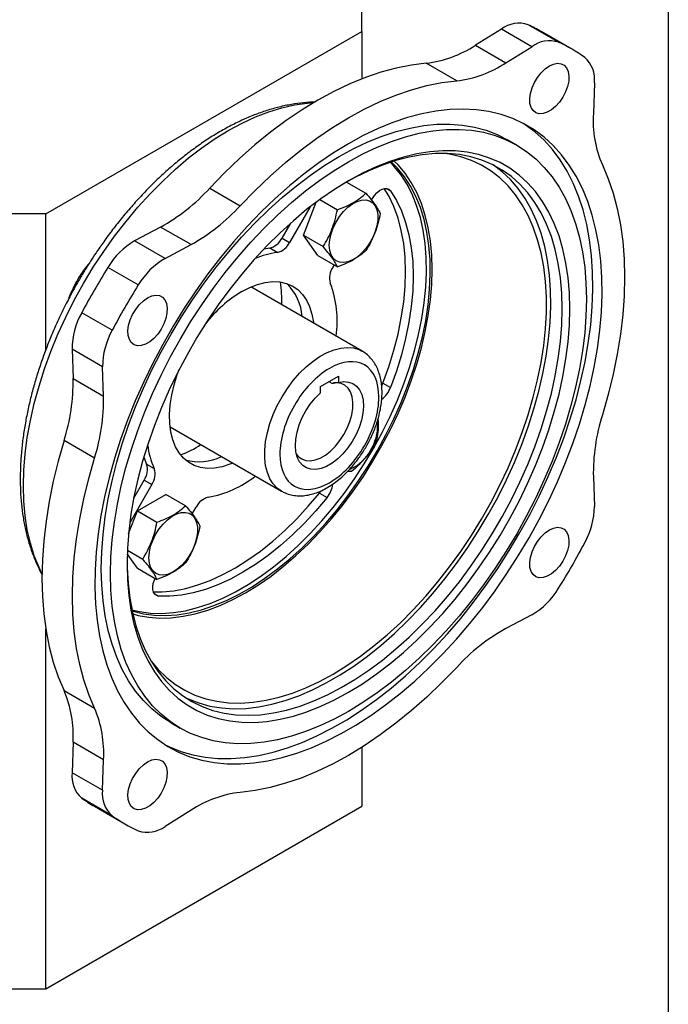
# Model space of a CAD drawing. Header units: inches. Extents: x 1 to 43, y 1 to 33.
# Tile 10 of 12: x 39.8 to 43, y 3.8 to 8.6. Entities that reach past the tile are written whole.
import ezdxf

# ---------------------------------------------------------------- set-up
doc = ezdxf.new("R2010")
doc.units = ezdxf.units.IN
doc.header["$LTSCALE"] = 4
doc.header["$MEASUREMENT"] = 0
doc.layers.add('TEXT', color=140, linetype='Continuous', lineweight=25)

msp = doc.modelspace()

# ---------------------------------------------------------------- linework, layer by layer
for p, q in [((41.5058827, 8.5164874), (41.5058827, 8.7307677)), ((42.4651727, 8.4635971), (42.3166988, 8.5493092)), ((39.9654663, 7.627224), (41.5058827, 8.5164874)), ((41.5058827, 8.5164874), (41.5058827, 8.2852841)), ((42.1861944, 8.5279733), (42.0597549, 8.4493321)), ((42.3346683, 8.4422611), (42.1861944, 8.5279733)), ((42.5307318, 8.430052), (42.3822579, 8.5157641)), ((42.0597549, 8.4493321), (42.2082288, 8.36362)), ((42.2082288, 8.36362), (42.3346683, 8.4422611)), ((41.9684263, 8.2761719), (41.8199524, 8.361884)), ((42.6394977, 8.2662297), (42.6346056, 8.1173979)), ((42.2610687, 7.9629311), (42.2165265, 7.9886448)), ((41.4312141, 7.7828334), (41.5262024, 7.7279978)), ((40.7649506, 7.7528445), (40.9134245, 7.6671323)), ((41.625242, 7.7519926), (41.6458722, 7.740083)), ((41.2216021, 7.523291), (41.2842943, 7.6848737)), ((41.3009858, 7.6971833), (41.3869051, 7.6475832)), ((41.5534679, 7.6947741), (41.5581951, 7.702962)), ((41.2547605, 7.6623376), (41.1541905, 7.4881454)), ((39.9654663, 7.627224), (39.5942817, 7.627224)), ((39.9654663, 6.9641094), (39.9654663, 7.627224)), ((41.1170721, 7.5095734), (41.1593195, 7.5827481)), ((40.5251481, 7.5634224), (40.3987086, 7.4960797)), ((40.6736219, 7.4777103), (40.5251481, 7.5634224)), ((40.5471825, 7.4103676), (40.3987086, 7.4960797)), ((41.1170721, 7.5095734), (41.1541905, 7.4881454)), ((41.2912507, 7.4241935), (41.2216021, 7.523291)), ((41.2216021, 7.523291), (41.3172564, 7.468071)), ((40.5471825, 7.4103676), (40.6736219, 7.4777103)), ((41.0569641, 7.4606686), (41.0289515, 7.4562878)), ((41.0940826, 7.4392406), (41.0569641, 7.4606686)), ((41.2912507, 7.4241935), (41.3869051, 7.3689734)), ((40.416678, 7.2810263), (40.2682042, 7.3667384)), ((41.3641643, 7.3668907), (41.3707509, 7.378299)), ((41.5078451, 6.9582095), (40.9650454, 7.2715611)), ((40.2891182, 7.0600862), (40.1406444, 7.1457983)), ((40.2423531, 6.8823875), (40.0938792, 6.9680997)), ((40.0938792, 6.9680997), (40.0987713, 6.8249162)), ((41.5061201, 6.9591881), (41.5078451, 6.9582095)), ((40.2472452, 6.7392041), (40.2423531, 6.8823875)), ((40.0987713, 6.8249162), (40.2472452, 6.7392041)), ((41.303935, 6.78612), (41.3923234, 6.8371455)), ((41.3923234, 6.8371455), (41.3923234, 6.8060062)), ((41.303935, 6.7549807), (41.303935, 6.78612)), ((41.3460015, 6.8104045), (41.3601778, 6.8022207)), ((41.6030497, 6.7897179), (41.6087538, 6.8024362)), ((41.6087538, 6.8024362), (41.6458722, 6.7810082)), ((40.5713767, 6.5896329), (41.1141763, 6.2762813)), ((40.2030916, 6.4367996), (40.0546177, 6.5225117)), ((40.4433655, 6.4419133), (40.4572222, 6.4073966)), ((40.4572222, 6.4073966), (40.4943406, 6.3859685)), ((41.466223, 6.3906504), (41.4471436, 6.3814205)), ((41.4565537, 6.3722873), (41.4364231, 6.3718736)), ((42.6346056, 6.3452905), (42.6394977, 6.202107)), ((40.4824796, 6.3084807), (40.3750673, 6.1224372)), ((40.3941423, 6.2411952), (40.4453611, 6.3299088)), ((40.4453611, 6.3299088), (40.4824796, 6.3084807)), ((40.4119856, 6.1798714), (40.551283, 6.260286)), ((40.6469373, 6.205066), (40.551283, 6.260286)), ((41.2994174, 6.26665), (41.307114, 6.2772324)), ((41.2994174, 6.26665), (41.3365359, 6.2452219)), ((40.6797024, 6.1651409), (40.6984581, 6.1976266)), ((40.3691269, 6.0694075), (40.4119856, 6.1798714)), ((40.4119856, 6.1798714), (40.50764, 6.1246513)), ((40.4119856, 5.9012617), (40.3626355, 5.971478)), ((40.3633179, 5.9882472), (40.4379913, 5.9451392)), ((40.4119856, 5.9012617), (40.50764, 5.8460416)), ((40.4940006, 5.7775285), (40.5156223, 5.7650465)), ((42.3346683, 5.674127), (42.2082288, 5.6067843)), ((39.9654663, 3.8509906), (39.9654663, 5.604729)), ((40.0546177, 5.3042346), (40.2030916, 5.2185225)), ((40.5762399, 5.1472771), (40.6207821, 5.1215635)), ((40.0987713, 5.0528088), (40.0938792, 4.9039771)), ((40.2472452, 4.9670967), (40.0987713, 5.0528088)), ((41.5058827, 5.027773), (41.5058827, 4.740254)), ((40.2423531, 4.8182649), (40.2472452, 4.9670967)), ((40.2423531, 4.8182649), (40.0938792, 4.9039771)), ((40.2891182, 4.6945602), (40.1406444, 4.7802723)), ((39.9654663, 3.8509906), (41.5058827, 4.740254)), ((40.2026451, 4.7401548), (40.3511189, 4.6544426)), ((40.6736219, 4.7208746), (40.5471825, 4.6422334)), ((39.5942817, 3.8509906), (39.9654663, 3.8509906))]:
    msp.add_line(p, q)
at = {"flags": 128}
for points in [[(41.8199524, 8.361884), (41.7478823, 8.3529485), (41.6743044, 8.3383015), (41.5994621, 8.3179917), (41.5236033, 8.2920862), (41.4469792, 8.2606708), (41.3698435, 8.2238496), (41.2924515, 8.1817444), (41.2150595, 8.1344947), (41.1379238, 8.0822569), (41.0612997, 8.025204), (40.9854409, 7.9635248), (40.9105986, 7.8974236), (40.8370207, 7.8271192), (40.7649506, 7.7528445)], [(42.420092, 8.348586), (42.4406389, 8.357867), (42.4602251, 8.3615532), (42.4779346, 8.3594722), (42.4929395, 8.3517212), (42.5045382, 8.3386627), (42.5121882, 8.3209074), (42.5155319, 8.2992854), (42.514413, 8.2748078), (42.5088837, 8.248619), (42.4992026, 8.2219437), (42.4858224, 8.1960292), (42.4693687, 8.1720872), (42.4506109, 8.1512372), (42.4304261, 8.1344541), (42.409758, 8.1225227), (42.3895732, 8.1160009), (42.3708154, 8.1151936), (42.3543617, 8.1201386), (42.3409815, 8.1306046), (42.3313004, 8.1461024), (42.3257711, 8.1659071), (42.3246522, 8.1890929), (42.3279959, 8.2145754), (42.3356459, 8.2411633), (42.3472445, 8.2676133), (42.3622495, 8.2926885), (42.379959, 8.3152166), (42.3995451, 8.3341441), (42.420092, 8.348586)], [(40.9134245, 7.6671323), (40.9854945, 7.7414071), (41.0590725, 7.8117114), (41.1339148, 7.8778126), (41.2097735, 7.9394918), (41.2863976, 7.9965448), (41.3635334, 8.0487826), (41.4409254, 8.0960323), (41.5183174, 8.1381375), (41.5954531, 8.1749587), (41.6720772, 8.2063741), (41.747936, 8.2322795), (41.8227782, 8.2525894), (41.8963562, 8.2672363), (41.9684263, 8.2761719)], [(39.9470456, 5.8735643), (39.9326659, 5.9033956), (39.9096007, 5.9608473), (39.890593, 6.0222319), (39.8757241, 6.0872864), (39.8650578, 6.1557323), (39.8586397, 6.2272765), (39.8564972, 6.3016125), (39.8586397, 6.3784222), (39.8650578, 6.4573766), (39.8757241, 6.5381376), (39.890593, 6.6203593), (39.9096007, 6.7036897), (39.9326659, 6.7877719), (39.9596897, 6.872246), (39.9905566, 6.9567501), (40.0251342, 7.0409223), (40.0632746, 7.1244024), (40.1048144, 7.2068327), (40.1495757, 7.2878604), (40.1973669, 7.3671383), (40.2479833, 7.4443272), (40.3012081, 7.5190963), (40.3568135, 7.5911256), (40.4145613, 7.6601066), (40.4742042, 7.7257439), (40.5354869, 7.7877565), (40.598147, 7.8458788), (40.661916, 7.8998618), (40.7265209, 7.9494746), (40.7916852, 7.9945045), (40.8571297, 8.0347588), (40.9225742, 8.0700651), (40.9877384, 8.1002722), (41.0523434, 8.1252508), (41.1161124, 8.1448939), (41.1787725, 8.1591173), (41.2400552, 8.1678602), (41.2729291, 8.1703109)], [(41.4409254, 7.9695864), (41.3683848, 7.9252494), (41.2960944, 7.876145), (41.2243032, 7.8224424), (41.1532587, 7.7643266), (41.0832059, 7.7019981), (41.0143862, 7.6356717), (40.9470369, 7.5655761), (40.8813901, 7.4919528), (40.8176722, 7.4150557), (40.7561027, 7.3351498), (40.696894, 7.2525106), (40.64025, 7.167423), (40.5863662, 7.0801803), (40.5354283, 6.9910833), (40.4876117, 6.900439), (40.4430815, 6.8085599), (40.401991, 6.7157628), (40.3644819, 6.6223676), (40.3306836, 6.5286961), (40.3007124, 6.4350714), (40.2746719, 6.3418161), (40.2526516, 6.2492518), (40.2347276, 6.1576975), (40.2209616, 6.0674688), (40.2114011, 5.9788768), (40.206079, 5.8922268), (40.2050136, 5.8078176), (40.2082087, 5.7259401), (40.2156533, 5.6468766), (40.2273216, 5.5708996), (40.2431734, 5.498271), (40.2631542, 5.4292413), (40.2871949, 5.3640483), (40.3152128, 5.3029168), (40.3471113, 5.2460576), (40.3827804, 5.1936665), (40.4220971, 5.1459243), (40.4649259, 5.1029956), (40.5111193, 5.0650282), (40.5605178, 5.0321531), (40.6129513, 5.0044836), (40.668239, 4.9821151), (40.7261903, 4.9651247), (40.7866054, 4.953571), (40.8492761, 4.9474938), (40.9139864, 4.946914), (40.9805131, 4.9518336), (41.048627, 4.9622358), (41.1180932, 4.9780846), (41.1886722, 4.9993253), (41.2601208, 5.0258849), (41.3321927, 5.0576716), (41.4046395, 5.094576), (41.4772113, 5.1364708), (41.549658, 5.1832116), (41.6217299, 5.2346373), (41.6931785, 5.2905706), (41.7637576, 5.3508187), (41.8332238, 5.4151739), (41.9013376, 5.4834143), (41.9678644, 5.5553048), (42.0325746, 5.6305974), (42.0952453, 5.7090327), (42.1556605, 5.7903403), (42.2136118, 5.8742398), (42.2688994, 5.9604422), (42.3213329, 6.0486501), (42.3707315, 6.1385595), (42.4169248, 6.2298605), (42.4597536, 6.3222384), (42.4990704, 6.4153747), (42.5347394, 6.5089484), (42.5666379, 6.6026368), (42.5946558, 6.6961171), (42.6186966, 6.789067), (42.6386773, 6.881166), (42.6545292, 6.9720967), (42.6661975, 7.0615456), (42.673642, 7.1492044), (42.6768371, 7.2347709), (42.6757718, 7.3179501), (42.6704497, 7.3984553), (42.6608891, 7.476009), (42.6471231, 7.5503438), (42.6291991, 7.6212035), (42.6071788, 7.6883438), (42.5811383, 7.7515332), (42.5511672, 7.810554), (42.5173688, 7.8652027), (42.4798598, 7.9152909), (42.4387693, 7.9606459), (42.394239, 8.0011115), (42.3464225, 8.036548), (42.2954845, 8.0668333), (42.2416007, 8.0918631), (42.1849568, 8.111551), (42.125748, 8.1258292), (42.0641786, 8.1346485), (42.0004606, 8.1379785), (41.9348139, 8.1358076), (41.8674645, 8.1281434), (41.7986449, 8.1150123), (41.728592, 8.0964595), (41.6575476, 8.072549), (41.5857564, 8.0433633), (41.5134659, 8.0090029), (41.4409254, 7.9695864)], [(40.5449933, 5.0417149), (40.5684091, 5.0301973), (40.6236968, 5.0078288), (40.6816481, 4.9908384), (40.7420633, 4.9792847), (40.804734, 4.9732074), (40.8694442, 4.9726276), (40.9359709, 4.9775473), (41.0040848, 4.9879494), (41.073551, 5.0037982), (41.1441301, 5.025039), (41.2155787, 5.0515985), (41.2876506, 5.0833853), (41.3600973, 5.1202896), (41.4326691, 5.1621845), (41.5051158, 5.2089253), (41.5771877, 5.260351), (41.6486364, 5.3162843), (41.7192154, 5.3765323), (41.7886816, 5.4408875), (41.8567955, 5.509128), (41.9233222, 5.5810184), (41.9880324, 5.6563111), (42.0507032, 5.7347464), (42.1111183, 5.8160539), (42.1690696, 5.8999535), (42.2243573, 5.9861558), (42.2767908, 6.0743637), (42.3261893, 6.1642731), (42.3723826, 6.2555742), (42.4152115, 6.3479521), (42.4545282, 6.4410884), (42.4901973, 6.534662), (42.5220957, 6.6283505), (42.5501137, 6.7218308), (42.5741544, 6.8147806), (42.5941352, 6.9068796), (42.609987, 6.9978103), (42.6216553, 7.0872593), (42.6290998, 7.174918), (42.6322949, 7.2604845), (42.6312296, 7.3436637), (42.6259075, 7.4241689), (42.616347, 7.5017226), (42.602581, 7.5760574), (42.5846569, 7.6469171), (42.5626367, 7.7140574), (42.5365961, 7.7772469), (42.506625, 7.8362677), (42.4728267, 7.8909164), (42.4353176, 7.9410046), (42.3942271, 7.9863596), (42.3496968, 8.0268251), (42.3018803, 8.0622616), (42.2923153, 8.0684933)], [(41.3963832, 7.9074308), (41.4664194, 7.945418), (41.5362, 7.978379), (41.6054704, 8.0061936), (41.6739779, 8.0287602), (41.7414725, 8.0459965), (41.8077079, 8.0578397), (41.8724424, 8.0642464), (41.9354398, 8.0651933), (41.9964703, 8.060677), (42.0553111, 8.050714), (42.1117475, 8.0353405), (42.1655737, 8.0146127), (42.2165265, 7.9886448)], [(41.4409254, 7.8817171), (41.5109615, 7.9197044), (41.5807421, 7.9526654), (41.6500126, 7.98048), (41.7185201, 8.0030466), (41.7860147, 8.0202829), (41.85225, 8.032126), (41.9169846, 8.0385327), (41.979982, 8.0394797), (42.0410124, 8.0349634), (42.0998532, 8.0250003), (42.1562897, 8.0096269), (42.2101159, 7.9888991), (42.2611353, 7.9628926), (42.309162, 7.9317024), (42.3540205, 7.8954422), (42.3955472, 7.8542443), (42.4335906, 7.8082591), (42.4680119, 7.7576544), (42.4986855, 7.7026148), (42.5254994, 7.6433411), (42.5483558, 7.5800496), (42.5671713, 7.5129714), (42.5818773, 7.442351), (42.5924201, 7.3684463), (42.5987612, 7.2915268), (42.6008774, 7.2118734), (42.5987612, 7.1297765), (42.5924201, 7.0455358), (42.5818773, 6.9594586), (42.5671713, 6.8718591), (42.5483558, 6.7830569), (42.5254994, 6.693376), (42.4986855, 6.6031436), (42.4680119, 6.5126891), (42.4335906, 6.4223424), (42.3955472, 6.3324332), (42.3540205, 6.2432896), (42.309162, 6.1552368), (42.2611353, 6.0685962), (42.2101159, 5.9836839), (42.1562897, 5.9008098), (42.0998532, 5.8202762), (42.0410124, 5.742377), (41.979982, 5.6673964), (41.9169846, 5.5956081), (41.85225, 5.5272739), (41.7860147, 5.4626433), (41.7185201, 5.401952), (41.6500126, 5.3454216), (41.5807421, 5.2932582), (41.5109615, 5.2456523), (41.4409254, 5.2027775), (41.3708892, 5.1647902), (41.3011086, 5.1318292), (41.2318382, 5.1040146), (41.1633307, 5.081448), (41.0958361, 5.0642117), (41.0296007, 5.0523686), (40.9648662, 5.0459618), (40.9018688, 5.0450149), (40.8408383, 5.0495312), (40.7819975, 5.0594943), (40.725561, 5.0748677), (40.6717349, 5.0955955), (40.6207154, 5.121602), (40.5726888, 5.1527922), (40.5278303, 5.1890524), (40.4863035, 5.2302502), (40.4482601, 5.2762354), (40.4138388, 5.3268402), (40.3831653, 5.3818798), (40.3563513, 5.4411535), (40.3334949, 5.5044449), (40.3146794, 5.5715232), (40.2999734, 5.6421436), (40.2894307, 5.7160483), (40.2830896, 5.7929677), (40.2809733, 5.8726212), (40.2830896, 5.9547181), (40.2894307, 6.0389588), (40.2999734, 6.1250359), (40.3146794, 6.2126354), (40.3334949, 6.3014377), (40.3563513, 6.3911186), (40.3831653, 6.481351), (40.4138388, 6.5718055), (40.4482601, 6.6621522), (40.4863035, 6.7520614), (40.5278303, 6.841205), (40.5726888, 6.9292578), (40.6207154, 7.0158984), (40.6717349, 7.1008106), (40.725561, 7.1836848), (40.7819975, 7.2642184), (40.8408383, 7.3421176), (40.9018688, 7.4170982), (40.9648662, 7.4888865), (41.0296007, 7.5572207), (41.0958361, 7.6218513), (41.1633307, 7.6825426), (41.2318382, 7.739073), (41.3011086, 7.7912364), (41.3708892, 7.8388423), (41.4409254, 7.8817171)], [(41.4409254, 7.78849), (41.3731606, 7.7469111), (41.3056633, 7.7005779), (41.2386998, 7.6496733), (41.1725344, 7.5943982), (41.1074282, 7.5349708), (41.0436382, 7.4716255), (40.9814161, 7.4046124), (40.9210075, 7.3341959), (40.8626507, 7.260654), (40.8065761, 7.1842768), (40.753005, 7.1053659), (40.7021488, 7.0242325), (40.6542083, 6.941197), (40.6093725, 6.8565871), (40.5678185, 6.7707365), (40.5297103, 6.6839843), (40.4951982, 6.5966726), (40.4644185, 6.5091462), (40.4374925, 6.4217504), (40.4145267, 6.3348302), (40.3956116, 6.2487285), (40.3808219, 6.1637852), (40.3702159, 6.0803355), (40.3638356, 5.9987088), (40.361706, 5.9192272), (40.3638356, 5.8422044), (40.3702159, 5.7679443), (40.3808219, 5.69674), (40.3956116, 5.6288725), (40.4145267, 5.5646098), (40.4374925, 5.5042053), (40.4644185, 5.4478975), (40.4951982, 5.3959086), (40.5297103, 5.3484438), (40.5678185, 5.3056903), (40.6093725, 5.267817), (40.6542083, 5.2349733), (40.7021488, 5.2072888), (40.753005, 5.1848728), (40.8065761, 5.1678137), (40.8626507, 5.1561789), (40.9210075, 5.1500142), (40.9814161, 5.1493441), (41.0436382, 5.1541711), (41.1074282, 5.1644762), (41.1725344, 5.1802188), (41.2386998, 5.2013366), (41.3056633, 5.2277464), (41.3731606, 5.259344), (41.4409254, 5.2960046), (41.5086901, 5.3375835), (41.5761874, 5.3839167), (41.6431509, 5.4348213), (41.7093163, 5.4900964), (41.7744225, 5.5495238), (41.8382125, 5.6128691), (41.9004346, 5.6798822), (41.9608433, 5.7502987), (42.0192, 5.8238406), (42.0752746, 5.9002178), (42.1288457, 5.9791287), (42.1797019, 6.060262), (42.2276425, 6.1432975), (42.2724782, 6.2279075), (42.3140322, 6.313758), (42.3521404, 6.4005103), (42.3866525, 6.487822), (42.4174323, 6.5753484), (42.4443582, 6.6627442), (42.467324, 6.7496644), (42.4862391, 6.8357661), (42.5010288, 6.9207094), (42.5116348, 7.0041591), (42.5180152, 7.0857858), (42.5201448, 7.1652674), (42.5180152, 7.2422902), (42.5116348, 7.3165503), (42.5010288, 7.3877546), (42.4862391, 7.455622), (42.467324, 7.5198848), (42.4443582, 7.5802893), (42.4174323, 7.6365971), (42.3866525, 7.688586), (42.3521404, 7.7360508), (42.3140322, 7.7788042), (42.2724782, 7.8166775), (42.2276425, 7.8495213), (42.1797019, 7.8772058), (42.1288457, 7.8996218), (42.0752746, 7.9166809), (42.0192, 7.9283157), (41.9608433, 7.9344803), (41.9004346, 7.9351505), (41.8382125, 7.9303235), (41.7744225, 7.9200184), (41.7093163, 7.9042758), (41.6431509, 7.883158), (41.5761874, 7.8567482), (41.5086901, 7.8251506), (41.4409254, 7.78849)], [(40.479153, 5.4482483), (40.5142694, 5.406378), (40.5541176, 5.3677256), (40.5973049, 5.3340757), (40.6436537, 5.3055666), (40.6929736, 5.2823153), (40.745062, 5.2644175), (40.7997047, 5.2519466), (40.8566773, 5.244954), (40.9157457, 5.2434684), (40.976667, 5.2474958), (41.0391911, 5.2570197), (41.1030609, 5.272001), (41.168014, 5.2923781), (41.2337835, 5.3180674), (41.3000992, 5.3489631), (41.3666884, 5.3849384), (41.4332777, 5.4258454), (41.4995934, 5.4715161), (41.5653629, 5.5217627), (41.630316, 5.5763789), (41.6941858, 5.6351401), (41.7567098, 5.6978049), (41.8176312, 5.7641158), (41.8766996, 5.8338003), (41.9336722, 5.9065721), (41.9883149, 5.9821321), (42.0404033, 6.0601699), (42.0897232, 6.1403647), (42.136072, 6.222387), (42.1792592, 6.3058999), (42.2191074, 6.39056), (42.2554529, 6.4760196), (42.2881462, 6.5619274), (42.3170531, 6.6479304), (42.3420547, 6.7336753), (42.3630483, 6.8188096), (42.3799476, 6.9029836), (42.3926833, 6.9858514), (42.4012029, 7.0670724), (42.4054715, 7.1463129), (42.4054715, 7.2232472), (42.4012029, 7.2975593), (42.3926833, 7.3689438), (42.3799476, 7.4371073), (42.3630483, 7.5017697), (42.3420547, 7.5626653), (42.3170531, 7.619544), (42.2881462, 7.6721719), (42.2554529, 7.7203328), (42.2191074, 7.7638288), (42.1792592, 7.8024811), (42.136072, 7.836131), (42.0897232, 7.8646402), (42.0404033, 7.8878914), (41.9883149, 7.9057892), (41.9336722, 7.9182601), (41.9073406, 7.9222099)], [(42.4830263, 7.1652674), (42.4808909, 7.241717), (42.4744931, 7.3153931), (42.4638588, 7.3859993), (42.4490308, 7.4532511), (42.4300687, 7.5168777), (42.407049, 7.576623), (42.3800644, 7.6322464), (42.3492234, 7.6835238), (42.3146503, 7.7302489), (42.2764842, 7.7722335), (42.234879, 7.8093085), (42.190002, 7.8413246), (42.142034, 7.8681529), (42.0911682, 7.8896854), (42.0376094, 7.9058354), (41.9815732, 7.9165379), (41.9232853, 7.9217497), (41.8629803, 7.9214499), (41.8009011, 7.9156397), (41.7372978, 7.9043424), (41.6724262, 7.8876037), (41.6065478, 7.8654907), (41.5399278, 7.8380927), (41.4728344, 7.8055199), (41.4312103, 7.7828356)], [(40.5762399, 5.1472771), (40.5761732, 5.1473156), (40.5281466, 5.1785058), (40.4832881, 5.214766), (40.4417614, 5.2559639), (40.403718, 5.3019491), (40.3692967, 5.3525538), (40.3386231, 5.4075934), (40.3118092, 5.4668671), (40.2889528, 5.5301586), (40.2701372, 5.5972369), (40.2554313, 5.6678572), (40.2448885, 5.7417619), (40.2385474, 5.8186814), (40.2364311, 5.8983349), (40.2385474, 5.9804317), (40.2448885, 6.0646724), (40.2554313, 6.1507496), (40.2701372, 6.2383491), (40.2889528, 6.3271513), (40.3118092, 6.4168322), (40.3386231, 6.5070646), (40.3692967, 6.5975192), (40.403718, 6.6878659), (40.4417614, 6.7777751), (40.4832881, 6.8669187), (40.5281466, 6.9549714), (40.5761732, 7.041612), (40.6271927, 7.1265243), (40.6810189, 7.2093984), (40.7374553, 7.289932), (40.7962961, 7.3678312), (40.8573266, 7.4428118), (40.920324, 7.5146002), (40.9850585, 7.5829343), (41.0512939, 7.6475649), (41.1187885, 7.7082562), (41.187296, 7.7647867), (41.2565664, 7.81695), (41.326347, 7.864556), (41.3963832, 7.9074308)], [(40.385216, 5.6977775), (40.4228014, 5.6889845), (40.4756981, 5.6818714), (40.5307182, 5.680288), (40.5875994, 5.6842419), (40.6460707, 5.6937141), (40.7058534, 5.7086595), (40.7666626, 5.729007), (40.8282086, 5.7546596), (40.8901981, 5.7854949), (40.9523356, 5.8213662), (41.0143251, 5.8621023), (41.0758711, 5.9075093), (41.1366803, 5.9573706), (41.196463, 6.0114488), (41.2549343, 6.0694861), (41.3118155, 6.1312059), (41.3668355, 6.1963141), (41.4197322, 6.2645004), (41.4702535, 6.33544), (41.5181587, 6.4087946), (41.5632193, 6.4842148), (41.6052208, 6.5613412), (41.6439629, 6.6398062), (41.6792611, 6.7192359), (41.710947, 6.7992517), (41.7388698, 6.8794724), (41.7628963, 6.9595157), (41.7829121, 7.039), (41.7988217, 7.1175468), (41.8105494, 7.1947816), (41.8180392, 7.2703363), (41.8212556, 7.343851), (41.820183, 7.4149753), (41.8148267, 7.4833702), (41.8052122, 7.5487098), (41.7913853, 7.6106828), (41.7734119, 7.6689939), (41.7513777, 7.723365), (41.7253875, 7.7735372), (41.6955654, 7.8192713), (41.6620534, 7.8603495), (41.6442776, 7.8787725)], [(40.38637, 5.6922972), (40.3908394, 5.6908794), (40.4413607, 5.6782705), (40.4942574, 5.6711574), (40.5492774, 5.669574), (40.6061586, 5.6735278), (40.6646299, 5.6830001), (40.7244126, 5.6979455), (40.7852218, 5.718293), (40.8467678, 5.7439455), (40.9087573, 5.7747809), (40.9708948, 5.8106521), (41.0328843, 5.8513883), (41.0944303, 5.8967953), (41.1552396, 5.9466566), (41.2150223, 6.0007348), (41.2734935, 6.0587721), (41.3303747, 6.1204919), (41.3853948, 6.1856001), (41.4382915, 6.2537864), (41.4888128, 6.3247259), (41.5367179, 6.3980806), (41.5817786, 6.4735008), (41.62378, 6.5506272), (41.6625221, 6.6290922), (41.6978203, 6.7085218), (41.7295062, 6.7885377), (41.757429, 6.8687584), (41.7814555, 6.9488016), (41.8014713, 7.028286), (41.8173809, 7.1068328), (41.8291086, 7.1840675), (41.8365985, 7.2596223), (41.8398148, 7.333137), (41.8387422, 7.4042613), (41.833386, 7.4726562), (41.8237715, 7.5379958), (41.8099446, 7.5999688), (41.7919712, 7.6582798), (41.7699369, 7.712651), (41.7439468, 7.7628232), (41.7141246, 7.8085573), (41.6806126, 7.8496355), (41.6496005, 7.8805137)], [(40.3895859, 5.6777726), (40.4153916, 5.6708399), (40.4673152, 5.6614873), (40.5214418, 5.65759), (40.5775192, 5.6591662), (40.6352857, 5.6662084), (40.6944722, 5.6786839), (40.7548027, 5.6965344), (40.8159958, 5.7196768), (40.8777663, 5.7480032), (40.9398261, 5.7813814), (41.0018859, 5.8196559), (41.0636564, 5.8626482), (41.1248495, 5.9101579), (41.1851799, 5.9619634), (41.2443664, 6.0178232), (41.302133, 6.0774768), (41.3582103, 6.1406462), (41.412337, 6.2070368), (41.4642606, 6.276339), (41.513739, 6.3482298), (41.5605416, 6.4223739), (41.6044501, 6.4984257), (41.6452598, 6.5760305), (41.6827805, 6.6548266), (41.7168372, 6.7344466), (41.747271, 6.8145191), (41.7739403, 6.894671), (41.7967204, 6.9745284), (41.8155054, 7.0537191), (41.8302075, 7.1318738), (41.8407583, 7.2086282), (41.8471085, 7.2836244), (41.8492285, 7.3565126), (41.8471085, 7.4269531), (41.8407583, 7.4946175), (41.8302075, 7.5591902), (41.8155054, 7.6203702), (41.7967204, 7.6778723), (41.7739403, 7.7314283), (41.747271, 7.7807885), (41.7168372, 7.8257229), (41.6827805, 7.8660218), (41.6637867, 7.8849923)], [(40.645105, 5.2708541), (40.6594731, 5.2640284), (40.7110318, 5.2438342), (40.7652306, 5.2290408), (40.8218513, 5.2197079), (40.8806658, 5.2158728), (40.9414374, 5.2175512), (41.0039213, 5.2247363), (41.0678659, 5.237399), (41.1330138, 5.2554885), (41.1991026, 5.2789319), (41.2658663, 5.3076348), (41.3330359, 5.3414816), (41.400341, 5.380336), (41.4675106, 5.4240416), (41.5342742, 5.4724224), (41.600363, 5.5252835), (41.6655109, 5.5824122), (41.7294556, 5.6435783), (41.7919395, 5.7085357), (41.8527111, 5.7770226), (41.9115256, 5.8487634), (41.9681462, 5.9234692), (42.0223451, 6.0008392), (42.0739038, 6.0805618), (42.1226148, 6.162316), (42.1682819, 6.2457727), (42.2107213, 6.3305956), (42.2497621, 6.4164434), (42.2852471, 6.5029704), (42.3170333, 6.589828), (42.3449929, 6.6766667), (42.3690132, 6.7631366), (42.3889974, 6.8488897), (42.4048652, 6.9335806), (42.4165526, 7.0168682), (42.4240126, 7.0984174), (42.4272151, 7.1778996), (42.4261472, 7.2549948), (42.4208133, 7.3293926), (42.4112348, 7.4007934), (42.3974503, 7.4689097), (42.3795152, 7.5334672), (42.3575019, 7.594206), (42.3314989, 7.6508815), (42.3016109, 7.7032655), (42.2679584, 7.7511471), (42.2306767, 7.7943334), (42.1899161, 7.8326505), (42.1458406, 7.8659443), (42.1439496, 7.8672105)], [(42.6787592, 7.8659721), (42.7070504, 7.7990804), (42.7311494, 7.7280274), (42.7509766, 7.6530483), (42.7664662, 7.5743914), (42.777567, 7.492317), (42.7842422, 7.407097), (42.7864698, 7.3190135), (42.7842422, 7.2283582), (42.777567, 7.1354312), (42.7664662, 7.0405401), (42.7509766, 6.9439992), (42.7311494, 6.8461282), (42.7070504, 6.747251), (42.6787592, 6.647695)], [(41.5581951, 7.702962), (41.5681825, 7.7178771), (41.5797103, 7.7308183), (41.5921743, 7.7411071), (41.6049208, 7.7482041), (41.6172817, 7.7517372), (41.628609, 7.7515211), (41.6383086, 7.7475673), (41.6458722, 7.740083)], [(41.6087538, 6.8024362), (41.6375963, 6.8825605), (41.6622765, 6.9625804), (41.682658, 7.0420538), (41.6986283, 7.1205418), (41.7100991, 7.1976108), (41.717007, 7.2728349), (41.7193139, 7.3457986), (41.717007, 7.4160988), (41.7100991, 7.4833472), (41.6986283, 7.5471723), (41.682658, 7.6072214), (41.6622765, 7.6631629), (41.6375963, 7.7146876), (41.6155593, 7.7514588)], [(41.6458722, 7.740083), (41.6747148, 7.6932596), (41.699395, 7.6417348), (41.7197765, 7.5857934), (41.7357468, 7.5257443), (41.7472175, 7.4619192), (41.7541254, 7.3946708), (41.7564323, 7.3243706), (41.7541254, 7.2514068), (41.7472175, 7.1761827), (41.7357468, 7.0991138), (41.7197765, 7.0206258), (41.699395, 6.9411523), (41.6747148, 6.8611324), (41.6458722, 6.7810082)], [(41.3476616, 7.4744596), (41.3498042, 7.5016069), (41.3561544, 7.5302468), (41.3664828, 7.5593442), (41.3804161, 7.5878473), (41.3974507, 7.6147261), (41.4169708, 7.639009), (41.4382711, 7.6598184), (41.4605817, 7.6764022), (41.4830961, 7.688161), (41.5050007, 7.6946699), (41.5255037, 7.6956935), (41.5438643, 7.6911949), (41.5594186, 7.6813367), (41.5716046, 7.6664751), (41.5799819, 7.6471473), (41.5842476, 7.6240519), (41.5842476, 7.5980236), (41.5799819, 7.5700031), (41.5716046, 7.5410032), (41.5594186, 7.5120719), (41.5438643, 7.484255), (41.5255037, 7.4585578), (41.5050007, 7.4359091), (41.4830961, 7.4171274), (41.4605817, 7.4028916), (41.4382711, 7.3937163), (41.4169708, 7.3899329), (41.3974507, 7.3916783), (41.3804161, 7.3988894), (41.3664828, 7.4113055), (41.3561544, 7.4284779), (41.3498042, 7.449786), (41.3476616, 7.4744596)], [(40.9212668, 7.2494386), (40.9600585, 7.2693612), (40.9983794, 7.284099), (41.0357641, 7.2934733), (41.0717591, 7.2973703), (41.1059272, 7.2957425), (41.1378539, 7.2886099), (41.1671514, 7.2760589), (41.1934643, 7.258242), (41.216473, 7.2353753), (41.2358984, 7.2077365), (41.2515045, 7.1756611), (41.263102, 7.1395384), (41.2705501, 7.0998069), (41.271157, 7.0948467)], [(40.4617587, 7.2180642), (40.4823056, 7.2273453), (40.5018917, 7.2310314), (40.5196013, 7.2289504), (40.5346062, 7.2211994), (40.5462048, 7.208141), (40.5538549, 7.1903856), (40.5571986, 7.1687636), (40.5560796, 7.144286), (40.5505503, 7.1180973), (40.5408693, 7.091422), (40.5274891, 7.0655075), (40.5110354, 7.0415654), (40.4922776, 7.0207154), (40.4720927, 7.0039323), (40.4514247, 6.9920009), (40.4312398, 6.9854791), (40.412482, 6.9846718), (40.3960284, 6.9896168), (40.3826481, 7.0000829), (40.3729671, 7.0155806), (40.3674378, 7.0353854), (40.3663188, 7.0585711), (40.3696625, 7.0840537), (40.3773126, 7.1106415), (40.3889112, 7.1370915), (40.4039161, 7.1621668), (40.4216257, 7.1846948), (40.4412118, 7.2036223), (40.4617587, 7.2180642)], [(40.3617462, 5.9300109), (40.36224, 5.9021028), (40.3665087, 5.8270021), (40.375029, 5.7548246), (40.3877666, 5.6858609), (40.4046702, 5.6203887), (40.4256716, 5.5586717), (40.4506864, 5.5009583), (40.4796138, 5.447481), (40.5123373, 5.398455), (40.5487252, 5.3540778), (40.5886309, 5.3145282), (40.6318938, 5.2799652), (40.6783397, 5.2505282), (40.7277814, 5.2263355), (40.7800201, 5.2074848), (40.8348452, 5.1940518), (40.892036, 5.1860906), (40.9513624, 5.1836334), (41.0125852, 5.18669), (41.0754582, 5.195248), (41.139728, 5.2092731), (41.2051359, 5.2287087), (41.2714185, 5.2534767), (41.3383089, 5.2834772), (41.4055377, 5.3185894), (41.4728344, 5.3586721), (41.5399278, 5.4035637), (41.6065478, 5.4530836), (41.6724262, 5.5070322), (41.7372978, 5.5651925), (41.8009011, 5.6273301), (41.8629803, 5.693195), (41.9232853, 5.7625218), (41.9815732, 5.8350314), (42.0376094, 5.9104319), (42.0911682, 5.9884196), (42.142034, 6.0686806), (42.190002, 6.1508916), (42.234879, 6.2347215), (42.2764842, 6.3198329), (42.3146503, 6.405883), (42.3492234, 6.4925254), (42.3800644, 6.5794111), (42.407049, 6.6661903), (42.4300687, 6.7525136), (42.4490308, 6.8380333), (42.4638588, 6.9224052), (42.4744931, 7.0052894), (42.4808909, 7.0863523), (42.4830263, 7.1652674)], [(41.1144145, 6.2761441), (41.0941237, 6.2905002), (41.0743201, 6.3113732), (41.0581045, 6.3368829), (41.0457226, 6.3666425), (41.0373623, 6.4002011), (41.0331503, 6.4370498), (41.0331503, 6.4766301), (41.0373623, 6.518342), (41.0457226, 6.5615532), (41.0581045, 6.6056086), (41.0743201, 6.6498404), (41.0941237, 6.6935781), (41.1172151, 6.7361587), (41.1432442, 6.7769366), (41.1718165, 6.8152939), (41.2024988, 6.8506489), (41.2348261, 6.8824657), (41.2683083, 6.9102621), (41.3024377, 6.9336166), (41.3366972, 6.9521753), (41.3705672, 6.9656568), (41.4035345, 6.9738567), (41.4350992, 6.9766508), (41.4647828, 6.9739966), (41.4921354, 6.9659344), (41.5061201, 6.9591881)], [(40.8774882, 6.4129184), (40.8632266, 6.4070887), (40.8253162, 6.3950143), (40.7885706, 6.3883686), (40.7534357, 6.3872322), (40.720338, 6.3916191), (40.6896794, 6.4014758), (40.6618319, 6.4166829), (40.6371336, 6.4370556), (40.6158843, 6.4623467), (40.5983419, 6.4922493), (40.5847194, 6.5264002), (40.5751821, 6.564385), (40.5698458, 6.6057425), (40.5687753, 6.6499708), (40.5719836, 6.696533), (40.5794317, 6.7448639), (40.5910292, 6.7943768), (40.6066353, 6.8444707), (40.6155745, 6.8687459)], [(41.3923234, 6.8060062), (41.4178578, 6.8099278), (41.4415184, 6.8080956), (41.4626694, 6.8005589), (41.4807424, 6.7875203), (41.4952517, 6.7693301), (41.5058074, 6.7464772), (41.5121259, 6.7195756), (41.5140373, 6.6893483), (41.5114904, 6.6566075), (41.5045535, 6.6222332), (41.493413, 6.587149), (41.4783684, 6.5522977), (41.4598239, 6.518616), (41.4382779, 6.4870088), (41.4143093, 6.4583256), (41.3885623, 6.4333372), (41.3617287, 6.4127151), (41.3345297, 6.3970135), (41.3076961, 6.3866542), (41.2819491, 6.3819157), (41.2579805, 6.3829254), (41.2364345, 6.389656), (41.21789, 6.4019267), (41.2028454, 6.4194078), (41.1917049, 6.4416295), (41.184768, 6.4679947), (41.1822211, 6.4977948), (41.1841325, 6.530229), (41.190451, 6.5644258), (41.2010067, 6.5994661), (41.215516, 6.6344084), (41.233589, 6.6683137), (41.25474, 6.7002707), (41.2784006, 6.7294209), (41.303935, 6.7549807)], [(41.1868002, 6.4579268), (41.1964911, 6.4458113), (41.2130074, 6.4332058), (41.2325605, 6.4259432), (41.2545738, 6.4242374), (41.2783981, 6.4281388), (41.3033308, 6.4375324), (41.3286366, 6.4521412), (41.3535693, 6.4715342), (41.3773936, 6.4951397), (41.3994068, 6.5222615), (41.4189599, 6.5520997), (41.4354762, 6.5837744), (41.4484686, 6.6163516), (41.457554, 6.6488704), (41.4624644, 6.680372), (41.4630551, 6.7099272), (41.4593085, 6.7366646), (41.4513353, 6.7597956), (41.4393705, 6.7786381), (41.4237669, 6.7926363), (41.4049848, 6.8013776), (41.383578, 6.8046041), (41.3685489, 6.8036916)], [(40.0546177, 6.5225117), (40.0263265, 6.4229558), (40.0022274, 6.3240785), (39.9824003, 6.2262075), (39.9669106, 6.1296666), (39.9558098, 6.0347756), (39.9491346, 5.9418485), (39.9469071, 5.8511932), (39.9491346, 5.7631097), (39.9558098, 5.6778897), (39.9669106, 5.5958154), (39.9824003, 5.5171584), (40.0022274, 5.4421793), (40.0263265, 5.3711263), (40.0546177, 5.3042346)], [(40.2030916, 5.2185225), (40.1748004, 5.2854142), (40.1507013, 5.3564672), (40.1308741, 5.4314463), (40.1153845, 5.5101032), (40.1042837, 5.5921776), (40.0976085, 5.6773976), (40.095381, 5.765481), (40.0976085, 5.8561364), (40.1042837, 5.9490634), (40.1153845, 6.0439545), (40.1308741, 6.1404953), (40.1507013, 6.2383664), (40.1748004, 6.3372436), (40.2030916, 6.4367996)], [(40.4899008, 5.7858744), (40.5331312, 5.7859295), (40.5896488, 5.7911879), (40.6477522, 5.8022215), (40.7071285, 5.8189709), (40.7674581, 5.8413457), (40.828416, 5.8692257), (40.8896741, 5.9024606), (40.9509024, 5.9408714), (41.0117712, 5.9842514), (41.0719528, 6.0323669), (41.1311231, 6.0849588), (41.1889635, 6.141744), (41.2451625, 6.2024166), (41.2994174, 6.26665)], [(41.3365359, 6.2452219), (41.2822809, 6.1809886), (41.2260819, 6.1203159), (41.1682416, 6.0635308), (41.1090713, 6.0109388), (41.0488897, 5.9628233), (40.9880208, 5.9194434), (40.9267925, 5.8810325), (40.8655345, 5.8477977), (40.8045766, 5.8199177), (40.744247, 5.7975428), (40.6848706, 5.7807935), (40.6267673, 5.7697599), (40.5702497, 5.7645015), (40.5156223, 5.7650465)], [(40.4683965, 5.9515278), (40.4705391, 5.9786751), (40.4768893, 6.007315), (40.4872177, 6.0364123), (40.501151, 6.0649155), (40.5181856, 6.0917943), (40.5377057, 6.1160772), (40.559006, 6.1368866), (40.5813166, 6.1534704), (40.603831, 6.1652292), (40.6257356, 6.1717381), (40.6462387, 6.1727617), (40.6645992, 6.1682631), (40.6801535, 6.1584049), (40.6923395, 6.1435433), (40.7007168, 6.1242155), (40.7049825, 6.1011201), (40.7049825, 6.0750918), (40.7007168, 6.0470713), (40.6923395, 6.0180714), (40.6801535, 5.9891401), (40.6645992, 5.9613232), (40.6462387, 5.935626), (40.6257356, 5.9129773), (40.603831, 5.8941956), (40.5813166, 5.8799598), (40.559006, 5.8707845), (40.5377057, 5.8670011), (40.5181856, 5.8687465), (40.501151, 5.8759576), (40.4872177, 5.8883737), (40.4768893, 5.9055461), (40.4705391, 5.9268542), (40.4683965, 5.9515278)], [(42.420092, 6.087175), (42.4406389, 6.096456), (42.4602251, 6.1001422), (42.4779346, 6.0980611), (42.4929395, 6.0903101), (42.5045382, 6.0772517), (42.5121882, 6.0594964), (42.5155319, 6.0378744), (42.514413, 6.0133967), (42.5088837, 5.987208), (42.4992026, 5.9605327), (42.4858224, 5.9346182), (42.4693687, 5.9106762), (42.4506109, 5.8898261), (42.4304261, 5.873043), (42.409758, 5.8611116), (42.3895732, 5.8545898), (42.3708154, 5.8537825), (42.3543617, 5.8587275), (42.3409815, 5.8691936), (42.3313004, 5.8846913), (42.3257711, 5.9044961), (42.3246522, 5.9276818), (42.3279959, 5.9531644), (42.3356459, 5.9797523), (42.3472445, 6.0062022), (42.3622495, 6.0312775), (42.379959, 6.0538056), (42.3995451, 6.0727331), (42.420092, 6.087175)], [(40.5156223, 5.7650465), (40.5051925, 5.7676736), (40.4967556, 5.7739802), (40.4907603, 5.7836309), (40.4875255, 5.7961124), (40.4872231, 5.8107609), (40.4898693, 5.8267975), (40.4953234, 5.8433692), (40.4988041, 5.8511424)], [(41.9684263, 5.4173623), (41.8963562, 5.3430875), (41.8227782, 5.2727832), (41.747936, 5.2066819), (41.6720772, 5.1450028), (41.5954531, 5.0879498), (41.5183174, 5.035712), (41.4409254, 4.9884623), (41.3635334, 4.9463571), (41.2863976, 4.9095359), (41.2097735, 4.8781205), (41.1339148, 4.852215), (41.0590725, 4.8319052), (40.9854945, 4.8172583), (40.9134245, 4.8083227)], [(40.4617587, 4.9566532), (40.4823056, 4.9659342), (40.5018917, 4.9696204), (40.5196013, 4.9675393), (40.5346062, 4.9597884), (40.5462048, 4.9467299), (40.5538549, 4.9289746), (40.5571986, 4.9073526), (40.5560796, 4.8828749), (40.5505503, 4.8566862), (40.5408693, 4.8300109), (40.5274891, 4.8040964), (40.5110354, 4.7801544), (40.4922776, 4.7593044), (40.4720927, 4.7425213), (40.4514247, 4.7305899), (40.4312398, 4.724068), (40.412482, 4.7232608), (40.3960284, 4.7282058), (40.3826481, 4.7386718), (40.3729671, 4.7541696), (40.3674378, 4.7739743), (40.3663188, 4.7971601), (40.3696625, 4.8226426), (40.3773126, 4.8492305), (40.3889112, 4.8756804), (40.4039161, 4.9007557), (40.4216257, 4.9232838), (40.4412118, 4.9422113), (40.4617587, 4.9566532)]]:
    msp.add_lwpolyline(points, dxfattribs=at)
for centre, radius, start, end in [((42.2716941, 8.4147946), 0.1418436, 71.5012094, 127.0688525), ((42.0178816, 7.8844781), 0.7288979, 60.0065934, 65.7978314), ((41.7557913, 8.910349), 0.5522051, 276.6723112, 303.3981872), ((42.4201679, 8.3290825), 0.1418436, 71.5012094, 127.0688525), ((42.1666975, 7.7994574), 0.728127, 54.1891782, 65.80007), ((41.9042651, 8.8246368), 0.5522051, 276.6723112, 303.3981872), ((42.4986976, 8.2836937), 0.141879, 352.9294788, 48.487578), ((43.1859884, 8.0846379), 0.5523551, 176.5998177, 203.3208129), ((40.0692015, 8.3871393), 0.9414865, 298.9655523, 317.6454499), ((40.2176754, 8.3014272), 0.9414865, 298.9655523, 317.6454499), ((40.5816298, 7.1810039), 0.3643253, 120.1378402, 149.349223), ((41.0344754, 7.5497002), 0.0918279, 284.1759555, 334.088797), ((41.0715939, 7.5282722), 0.0918279, 284.1759555, 334.088797), ((41.1451681, 7.0340823), 0.4083662, 97.186371, 112.8480335), ((40.7301036, 7.0952918), 0.3643253, 120.1378402, 149.349223), ((43.4698854, 5.3709535), 3.7727868, 148.0624318, 151.937568), ((41.4402286, 7.3154164), 0.0918443, 145.912943, 195.819576), ((40.608551, 7.2114205), 0.507646, 356.9838104, 9.5080594), ((43.6183592, 5.2852414), 3.7727868, 148.0624318, 151.937568), ((41.2553946, 6.6950778), 0.6472691, 121.0784709, 141.9852724), ((40.9647672, 7.1084011), 0.2514002, 4.2401141, 45.4306085), ((40.8695439, 7.1058737), 0.5164045, 351.7386758, 20.9337249), ((40.4582548, 6.9672095), 0.3643767, 150.651429, 179.8600187), ((40.6067287, 6.8814973), 0.3643767, 150.651429, 179.8600187), ((39.1572566, 6.8079597), 0.9416674, 342.3542843, 1.0317751), ((41.5317291, 6.8226217), 0.1214922, 306.0875067, 339.9695178), ((39.3057304, 6.7222475), 0.9416674, 342.3542843, 1.0317751), ((43.5761203, 6.362247), 0.9416674, 162.3542843, 181.0317751), ((41.3401536, 6.5989997), 0.2435219, 301.1775916, 4.9388854), ((40.8569348, 6.5500227), 0.3979803, 186.998837, 204.3441596), ((40.4452299, 6.9283274), 0.5075378, 290.4959767, 303.0229066), ((40.7128625, 6.6677983), 0.2479552, 254.2753361, 296.0646943), ((40.3705262, 6.3810154), 0.090621, 325.6698398, 16.9247186), ((40.4076446, 6.3595874), 0.090621, 325.6698398, 16.9247186), ((40.6624707, 6.763669), 0.5259293, 280.4078999, 308.0907288), ((41.2419141, 6.323903), 0.1230609, 320.2553945, 353.7603914), ((40.7819986, 6.1566167), 0.0930636, 105.2740436, 153.8536277), ((42.275122, 6.2029973), 0.3643767, 330.651429, 359.8600187), ((39.2634915, 7.7992532), 3.7727868, 328.0624318, 331.937568), ((42.1517471, 5.9892028), 0.3643253, 300.1378402, 329.349223), ((42.6641753, 4.7830674), 0.9414865, 118.9655523, 137.6454499), ((39.5473885, 5.0855688), 0.5523551, 356.5998177, 23.3208129), ((39.6958624, 4.9998566), 0.5523551, 356.5998177, 23.3208129), ((40.2346793, 4.886513), 0.141879, 172.9294788, 228.487578), ((40.3831532, 4.8008009), 0.141879, 172.9294788, 228.487578), ((40.9775856, 4.2598578), 0.5522051, 96.6723112, 123.3981872), ((40.566946, 5.371142), 0.7286015, 234.1902453, 239.9999823), ((40.7151533, 5.2850372), 0.728127, 234.1891782, 245.80007), ((40.4616828, 4.7554121), 0.1418436, 251.5012094, 307.0688525)]:
    msp.add_arc(centre, radius, start, end)
for points, knots in [([(41.2786172, 8.1715861), (41.2741133, 8.1716279), (41.2505707, 8.1718465), (41.2070028, 8.1676325), (41.1479893, 8.1588007), (41.088071, 8.1449869), (41.0275988, 8.126753), (40.9668014, 8.1040691), (40.9059271, 8.0771001), (40.8452043, 8.0459864), (40.7848501, 8.0108965), (40.7250675, 7.9720067), (40.6660472, 7.9295021), (40.6079749, 7.8835777), (40.5510394, 7.8344457), (40.4954391, 7.7823444), (40.4413936, 7.7275565), (40.389169, 7.6704484), (40.3391427, 7.6115732), (40.2920156, 7.552), (40.2492162, 7.4940362), (40.2135048, 7.442478), (40.1825385, 7.3953424), (40.1541749, 7.3500278), (40.1199361, 7.2923349), (40.0904799, 7.239004), (40.0620338, 7.1840942), (40.0387433, 7.1367863), (40.0125537, 7.0798707), (39.9868594, 7.019661), (39.9620108, 6.9562504), (39.9386448, 6.8906116), (39.9171804, 6.8233662), (39.8979432, 6.7550395), (39.881187, 6.686072), (39.8671137, 6.6168457), (39.8558869, 6.5476995), (39.8476416, 6.4789394), (39.8424903, 6.4108467), (39.8405287, 6.3436832), (39.8418391, 6.2776964), (39.8464911, 6.2131289), (39.8545466, 6.1502214), (39.8660428, 6.0892027), (39.8810513, 6.0303377), (39.8994572, 5.9737423), (39.9217731, 5.9200907), (39.9384083, 5.8844485), (39.9485901, 5.8676403), (39.9490728, 5.8668435)], [0, 0, 0, 0, 0.005586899, 0.029203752, 0.053025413, 0.077012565, 0.10112071, 0.125306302, 0.14953087, 0.173762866, 0.197973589, 0.2221431, 0.246258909, 0.27030952, 0.294282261, 0.318159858, 0.341914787, 0.365498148, 0.38881396, 0.411648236, 0.433418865, 0.452777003, 0.467046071, 0.483093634, 0.499774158, 0.5259675, 0.536582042, 0.554189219, 0.572447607, 0.592009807, 0.612396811, 0.633416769, 0.654917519, 0.676792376, 0.698963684, 0.721374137, 0.743980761, 0.766750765, 0.789658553, 0.812683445, 0.835807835, 0.85901562, 0.88228454, 0.905595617, 0.92892805, 0.952259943, 0.975570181, 0.998841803, 1, 1, 1, 1]), ([(41.3869051, 7.6475832), (41.4010572, 7.6526636), (41.4147527, 7.6580449), (41.4408704, 7.6696458), (41.4532837, 7.6758714), (41.4766141, 7.6893078), (41.4875479, 7.6965335), (41.5079734, 7.7118251), (41.5173699, 7.7197984), (41.5262024, 7.7279978)], [0, 0, 0, 0, 0.25, 0.25, 0.5, 0.5, 0.75, 0.75, 1, 1, 1, 1]), ([(41.5262024, 7.7279978), (41.5346164, 7.7182887), (41.5425576, 7.7088389), (41.5571219, 7.6906623), (41.5637359, 7.6819406), (41.5754149, 7.6653469), (41.5804861, 7.6574623), (41.5891831, 7.6425247), (41.5927775, 7.6355439), (41.595851, 7.6289002)], [0, 0, 0, 0, 0.25, 0.25, 0.5, 0.5, 0.75, 0.75, 1, 1, 1, 1]), ([(41.3172564, 7.468071), (41.3256704, 7.4813159), (41.3336116, 7.4948844), (41.348176, 7.5229236), (41.3547899, 7.5374006), (41.3664689, 7.5674149), (41.3715401, 7.582982), (41.3802371, 7.6149613), (41.3838316, 7.6311898), (41.3869051, 7.6475832)], [0, 0, 0, 0, 0.25, 0.25, 0.5, 0.5, 0.75, 0.75, 1, 1, 1, 1]), ([(41.595851, 7.6289002), (41.5927886, 7.6125659), (41.5892213, 7.5964724), (41.580679, 7.5649567), (41.5756943, 7.5495392), (41.5640706, 7.519493), (41.5574165, 7.5048397), (41.5426563, 7.4763606), (41.5346468, 7.4626809), (41.5262024, 7.4493881)], [0, 0, 0, 0, 0.25, 0.25, 0.5, 0.5, 0.75, 0.75, 1, 1, 1, 1]), ([(41.3869051, 7.3689734), (41.3838426, 7.3755932), (41.3802753, 7.3825179), (41.3717331, 7.397218), (41.3667483, 7.4049992), (41.3551246, 7.421561), (41.3484705, 7.4303594), (41.3337103, 7.4487972), (41.3257008, 7.4583267), (41.3172564, 7.468071)], [0, 0, 0, 0, 0.25, 0.25, 0.5, 0.5, 0.75, 0.75, 1, 1, 1, 1]), ([(41.5262024, 7.4493881), (41.5174018, 7.4412182), (41.5080802, 7.4333119), (41.4879846, 7.4182345), (41.4772005, 7.4110685), (41.4539254, 7.3976001), (41.4414087, 7.3912882), (41.4149199, 7.3794968), (41.4011084, 7.3740723), (41.3869051, 7.3689734)], [0, 0, 0, 0, 0.25, 0.25, 0.5, 0.5, 0.75, 0.75, 1, 1, 1, 1]), ([(40.1759378, 7.3843973), (40.1699501, 7.3775759), (40.1490414, 7.3537562), (40.1184986, 7.3055287), (40.0925563, 7.2534785), (40.0793285, 7.2213983), (40.0759126, 7.2107485), (40.075857, 7.2105753)], [0, 0, 0, 0, 0.138400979, 0.483283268, 0.828165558, 0.997206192, 1, 1, 1, 1]), ([(41.5270902, 6.4925054), (41.534587, 6.506105), (41.5451399, 6.5252482), (41.5586345, 6.5543774), (41.5691628, 6.5795018), (41.5799505, 6.6096103), (41.5892942, 6.6411447), (41.5968158, 6.6738593), (41.6021059, 6.7070356), (41.6048776, 6.7401603), (41.6049078, 6.7727864), (41.602013, 6.804509), (41.5960366, 6.8349427), (41.5868524, 6.8637091), (41.5743433, 6.8903956), (41.558484, 6.9146877), (41.5390387, 6.9358262), (41.5211611, 6.9508598), (41.5089809, 6.9570473), (41.5053558, 6.9588888)], [0, 0, 0, 0, 0.077070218, 0.10848714, 0.160429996, 0.214073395, 0.271332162, 0.330758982, 0.391807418, 0.454061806, 0.517250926, 0.581183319, 0.645626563, 0.710387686, 0.775298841, 0.840316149, 0.905661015, 0.971923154, 1, 1, 1, 1]), ([(41.5893992, 6.7350996), (41.5893992, 6.8089894), (41.5639785, 6.8651834), (41.4734872, 6.9174398), (41.4121162, 6.911366), (41.2841422, 6.8374882), (41.2227712, 6.7727045), (41.1322799, 6.6159691), (41.1068592, 6.530425), (41.1068592, 6.4565352)], [0, 0, 0, 0, 0.25, 0.25, 0.5, 0.5, 0.75, 0.75, 1, 1, 1, 1]), ([(41.1068592, 6.4565352), (41.1068592, 6.3826454), (41.1322799, 6.3264514), (41.2227712, 6.2741949), (41.2841422, 6.2802688), (41.4121162, 6.3541466), (41.4734872, 6.4189302), (41.5639785, 6.5756657), (41.5893992, 6.6612098), (41.5893992, 6.7350996)], [0, 0, 0, 0, 0.25, 0.25, 0.5, 0.5, 0.75, 0.75, 1, 1, 1, 1]), ([(41.5844888, 6.6260786), (41.5847162, 6.6243596), (41.5877784, 6.6012076), (41.585458, 6.5657426), (41.5796373, 6.5352029), (41.5771887, 6.5223561)], [0, 0, 0, 0, 0.044402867, 0.598020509, 1, 1, 1, 1]), ([(41.1147722, 6.2766188), (41.1204236, 6.2733617), (41.1350241, 6.2649471), (41.1607266, 6.2572435), (41.1907309, 6.2528434), (41.2213962, 6.25333), (41.2529616, 6.2583616), (41.2849708, 6.267875), (41.31692, 6.2815961), (41.3483462, 6.299164), (41.378835, 6.3201385), (41.4079556, 6.343977), (41.4351061, 6.3698541), (41.4594322, 6.3964175), (41.4795252, 6.4211547), (41.4968453, 6.4447352), (41.5123556, 6.4677246), (41.5222014, 6.4842834), (41.5270902, 6.4925054)], [0, 0, 0, 0, 0.045334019, 0.117118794, 0.184383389, 0.253082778, 0.323095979, 0.393917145, 0.464924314, 0.535601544, 0.605489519, 0.674271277, 0.741244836, 0.804458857, 0.860939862, 0.903686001, 0.952177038, 1, 1, 1, 1]), ([(41.5771887, 6.5223561), (41.5699257, 6.5084476), (41.562146, 6.4947867), (41.5451461, 6.468155), (41.5359159, 6.4551891), (41.5157628, 6.4300685), (41.504817, 6.4178935), (41.4814709, 6.3943725), (41.469214, 6.3831456), (41.4565537, 6.3722873)], [0, 0, 0, 0, 0.25, 0.25, 0.5, 0.5, 0.75, 0.75, 1, 1, 1, 1]), ([(40.50764, 6.1246513), (40.5217921, 6.1297318), (40.5354876, 6.1351131), (40.5616053, 6.146714), (40.5740186, 6.1529395), (40.597349, 6.166376), (40.6082828, 6.1736017), (40.6287084, 6.1888933), (40.6381048, 6.1968665), (40.6469373, 6.205066)], [0, 0, 0, 0, 0.25, 0.25, 0.5, 0.5, 0.75, 0.75, 1, 1, 1, 1]), ([(40.6469373, 6.205066), (40.6553513, 6.1953569), (40.6632925, 6.1859071), (40.6778568, 6.1677305), (40.6844708, 6.1590088), (40.6961498, 6.1424151), (40.701221, 6.1345305), (40.709918, 6.1195929), (40.7135124, 6.1126121), (40.716586, 6.1059684)], [0, 0, 0, 0, 0.25, 0.25, 0.5, 0.5, 0.75, 0.75, 1, 1, 1, 1]), ([(40.4379913, 5.9451392), (40.4464053, 5.9583841), (40.4543465, 5.9719526), (40.4689109, 5.9999918), (40.4755248, 6.0144688), (40.4872038, 6.044483), (40.492275, 6.0600502), (40.500972, 6.0920295), (40.5045665, 6.108258), (40.50764, 6.1246513)], [0, 0, 0, 0, 0.25, 0.25, 0.5, 0.5, 0.75, 0.75, 1, 1, 1, 1]), ([(40.716586, 6.1059684), (40.7135235, 6.0896341), (40.7099562, 6.0735406), (40.7014139, 6.0420249), (40.6964292, 6.0266074), (40.6848055, 5.9965612), (40.6781514, 5.9819078), (40.6633912, 5.9534288), (40.6553817, 5.9397491), (40.6469373, 5.9264562)], [0, 0, 0, 0, 0.25, 0.25, 0.5, 0.5, 0.75, 0.75, 1, 1, 1, 1]), ([(40.50764, 5.8460416), (40.5045775, 5.8526614), (40.5010103, 5.8595861), (40.492468, 5.8742862), (40.4874832, 5.8820674), (40.4758595, 5.8986292), (40.4692054, 5.9074276), (40.4544452, 5.9258654), (40.4464357, 5.9353949), (40.4379913, 5.9451392)], [0, 0, 0, 0, 0.25, 0.25, 0.5, 0.5, 0.75, 0.75, 1, 1, 1, 1]), ([(40.6469373, 5.9264562), (40.6381367, 5.9182864), (40.6288151, 5.9103801), (40.6087195, 5.8953027), (40.5979354, 5.8881367), (40.5746603, 5.8746683), (40.5621436, 5.8683564), (40.5356549, 5.856565), (40.5218433, 5.8511405), (40.50764, 5.8460416)], [0, 0, 0, 0, 0.25, 0.25, 0.5, 0.5, 0.75, 0.75, 1, 1, 1, 1])]:
    msp.add_open_spline(points, degree=3, knots=knots)
msp.add_open_spline([(41.3601778, 6.8022207), (41.3708773, 6.8035216), (41.3815944, 6.8047788), (41.3923234, 6.8060062)], degree=3)
at = {"layer": 'TEXT'}
msp.add_line((43, 33), (43, 1), dxfattribs=at)

doc.saveas('drawing.dxf')
